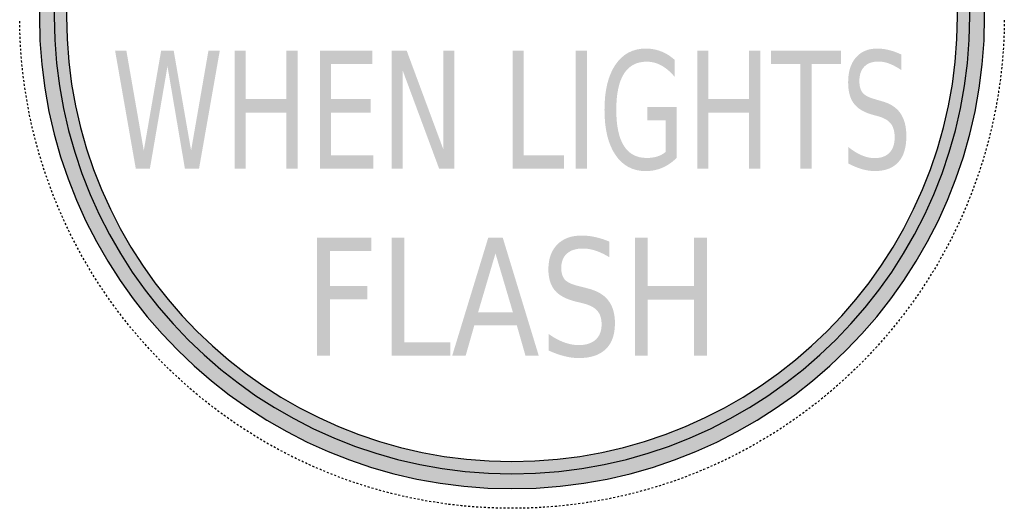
# Model space of a CAD drawing. Header units: inches. Extents: x -0.5 to 0.5, y -0.5 to 0.5.
# Tile 1 of 2: x -0.5 to 0.5, y -0.5 to -0.003. Entities that reach past the tile are written whole.
import ezdxf

# ---------------------------------------------------------------- set-up
doc = ezdxf.new("R2010")
doc.units = ezdxf.units.IN
doc.header["$MEASUREMENT"] = 0

msp = doc.modelspace()

# ---------------------------------------------------------------- hatches: boundary and pattern name
h = msp.add_hatch(color=7)
edge = h.paths.add_edge_path()
edge.add_spline(control_points=[(0.48, 0), (0.48, -0.2651), (0.2651, -0.48), (0, -0.48), (-0.2651, -0.48), (-0.48, -0.2651), (-0.48, 0), (-0.48, 0.2651), (-0.2651, 0.48), (0, 0.48), (0.2651, 0.48), (0.48, 0.2651), (0.48, 0)], knot_values=[0, 0, 0, 0, 1, 1, 1, 2, 2, 2, 3, 3, 3, 4, 4, 4, 4], degree=3, periodic=0)
edge = h.paths.add_edge_path(flags=0)
edge.add_spline(control_points=[(0.4525, 0), (0.4525, -0.24991), (0.24991, -0.4525), (0, -0.4525), (-0.24991, -0.4525), (-0.4525, -0.24991), (-0.4525, 0), (-0.4525, 0.24991), (-0.24991, 0.4525), (0, 0.4525), (0.24991, 0.4525), (0.4525, 0.24991), (0.4525, 0)], knot_values=[0, 0, 0, 0, 1, 1, 1, 2, 2, 2, 3, 3, 3, 4, 4, 4, 4], degree=3, periodic=0)
h = msp.add_hatch(color=7)
edge = h.paths.add_edge_path()
edge.add_spline(control_points=[(-0.465, 0), (-0.465, -0.25681), (-0.25681, -0.465), (0, -0.465), (0.25681, -0.465), (0.465, -0.25681), (0.465, 0), (0.465, 0.25681), (0.25681, 0.465), (0, 0.465), (-0.25681, 0.465), (-0.465, 0.25681), (-0.465, 0)], knot_values=[0, 0, 0, 0, 1, 1, 1, 2, 2, 2, 3, 3, 3, 4, 4, 4, 4], degree=3, periodic=0)
edge = h.paths.add_edge_path(flags=0)
edge.add_spline(control_points=[(0.4525, 0), (0.4525, -0.24991), (0.24991, -0.4525), (0, -0.4525), (-0.24991, -0.4525), (-0.4525, -0.24991), (-0.4525, 0), (-0.4525, 0.24991), (-0.24991, 0.4525), (0, 0.4525), (0.24991, 0.4525), (0.4525, 0.24991), (0.4525, 0)], knot_values=[0, 0, 0, 0, 1, 1, 1, 2, 2, 2, 3, 3, 3, 4, 4, 4, 4], degree=3, periodic=0)
for points in [[(-0.40309, -0.035), (-0.39162, -0.035), (-0.37395, -0.13643), (-0.35634, -0.035), (-0.34357, -0.035), (-0.3259, -0.13643), (-0.30829, -0.035), (-0.29676, -0.035), (-0.31785, -0.155), (-0.33215, -0.155), (-0.34987, -0.05083), (-0.36776, -0.155), (-0.38205, -0.155), (-0.40309, -0.035)], [(-0.28168, -0.035), (-0.27031, -0.035), (-0.27031, -0.08419), (-0.22902, -0.08419), (-0.22902, -0.035), (-0.21765, -0.035), (-0.21765, -0.155), (-0.22902, -0.155), (-0.22902, -0.09785), (-0.27031, -0.09785), (-0.27031, -0.155), (-0.28168, -0.155), (-0.28168, -0.035)], [(-0.19503, -0.035), (-0.14192, -0.035), (-0.14192, -0.04866), (-0.18367, -0.04866), (-0.18367, -0.08419), (-0.14367, -0.08419), (-0.14367, -0.09785), (-0.18367, -0.09785), (-0.18367, -0.14134), (-0.14091, -0.14134), (-0.14091, -0.155), (-0.19503, -0.155), (-0.19503, -0.035)], [(-0.12223, -0.035), (-0.10693, -0.035), (-0.06968, -0.13539), (-0.06968, -0.035), (-0.05865, -0.035), (-0.05865, -0.155), (-0.07396, -0.155), (-0.1112, -0.05461), (-0.1112, -0.155), (-0.12223, -0.155), (-0.12223, -0.035)], [(0.00059, -0.035), (0.01196, -0.035), (0.01196, -0.14134), (0.05286, -0.14134), (0.05286, -0.155), (0.00059, -0.155), (0.00059, -0.035)], [(0.06479, -0.035), (0.07615, -0.035), (0.07615, -0.155), (0.06479, -0.155), (0.06479, -0.035)], [(0.18806, -0.035), (0.19942, -0.035), (0.19942, -0.08419), (0.24072, -0.08419), (0.24072, -0.035), (0.25208, -0.035), (0.25208, -0.155), (0.24072, -0.155), (0.24072, -0.09785), (0.19942, -0.09785), (0.19942, -0.155), (0.18806, -0.155), (0.18806, -0.035)], [(0.26306, -0.035), (0.33412, -0.035), (0.33412, -0.04866), (0.3043, -0.04866), (0.3043, -0.155), (0.29288, -0.155), (0.29288, -0.04866), (0.26306, -0.04866), (0.26306, -0.035)], [(-0.19798, -0.225), (-0.14281, -0.225), (-0.14281, -0.23866), (-0.18499, -0.23866), (-0.18499, -0.27403), (-0.14693, -0.27403), (-0.14693, -0.28769), (-0.18499, -0.28769), (-0.18499, -0.345), (-0.19798, -0.345), (-0.19798, -0.225)], [(-0.12223, -0.225), (-0.10925, -0.225), (-0.10925, -0.33134), (-0.0625, -0.33134), (-0.0625, -0.345), (-0.12223, -0.345), (-0.12223, -0.225)], [(0.12481, -0.225), (0.1378, -0.225), (0.1378, -0.27419), (0.18499, -0.27419), (0.18499, -0.225), (0.19798, -0.225), (0.19798, -0.345), (0.18499, -0.345), (0.18499, -0.28785), (0.1378, -0.28785), (0.1378, -0.345), (0.12481, -0.345), (0.12481, -0.225)]]:
    msp.add_hatch(color=7).paths.add_polyline_path(points)
h = msp.add_hatch(color=7)
edge = h.paths.add_edge_path()
edge.add_line((0.15604, -0.13788), (0.15604, -0.10565))
edge.add_line((0.15604, -0.10565), (0.13748, -0.10565))
edge.add_line((0.13748, -0.10565), (0.13748, -0.09231))
edge.add_line((0.13748, -0.09231), (0.1673, -0.09231))
edge.add_line((0.1673, -0.09231), (0.1673, -0.14383))
edge.add_spline(control_points=[(0.1673, -0.14383), (0.16291, -0.14827), (0.15807, -0.15164), (0.15278, -0.15391), (0.14749, -0.15619), (0.14185, -0.15733), (0.13585, -0.15733), (0.12272, -0.15733), (0.11245, -0.15185), (0.10504, -0.14089), (0.09763, -0.12994), (0.09393, -0.11468), (0.09393, -0.09512), (0.09393, -0.07551), (0.09763, -0.06022), (0.10504, -0.04927), (0.11245, -0.03831), (0.12272, -0.03283), (0.13585, -0.03283), (0.14132, -0.03283), (0.14653, -0.03379), (0.15146, -0.03572), (0.15639, -0.03765), (0.16094, -0.04049), (0.1651, -0.04424)], knot_values=[0, 0, 0, 0, 1, 1, 1, 2, 2, 2, 3, 3, 3, 4, 4, 4, 5, 5, 5, 6, 6, 6, 7, 7, 7, 8, 8, 8, 8], degree=3, periodic=0)
edge.add_line((0.1651, -0.04424), (0.1651, -0.06152))
edge.add_spline(control_points=[(0.1651, -0.06152), (0.1609, -0.05643), (0.15644, -0.0526), (0.15171, -0.05003), (0.14699, -0.04746), (0.14202, -0.04617), (0.1368, -0.04617), (0.12653, -0.04617), (0.11881, -0.05027), (0.11365, -0.05847), (0.10849, -0.06667), (0.10591, -0.07888), (0.10591, -0.09512), (0.10591, -0.1113), (0.10849, -0.12349), (0.11365, -0.13169), (0.11881, -0.13989), (0.12653, -0.14399), (0.1368, -0.14399), (0.14082, -0.14399), (0.1444, -0.14349), (0.14755, -0.1425), (0.1507, -0.14151), (0.15353, -0.13997), (0.15604, -0.13788)], knot_values=[0, 0, 0, 0, 1, 1, 1, 2, 2, 2, 3, 3, 3, 4, 4, 4, 5, 5, 5, 6, 6, 6, 7, 7, 7, 8, 8, 8, 8], degree=3, periodic=0)
h = msp.add_hatch(color=7)
edge = h.paths.add_edge_path()
edge.add_line((0.39544, -0.03894), (0.39544, -0.05477))
edge.add_spline(control_points=[(0.39544, -0.05477), (0.39113, -0.05182), (0.38706, -0.04963), (0.38323, -0.04818), (0.37941, -0.04673), (0.37571, -0.04601), (0.37215, -0.04601), (0.36596, -0.04601), (0.36119, -0.04773), (0.35783, -0.05115), (0.35447, -0.05458), (0.35279, -0.05946), (0.35279, -0.06578), (0.35279, -0.07109), (0.35391, -0.07509), (0.35614, -0.0778), (0.35837, -0.08051), (0.3626, -0.08269), (0.36883, -0.08435)], knot_values=[0, 0, 0, 0, 1, 1, 1, 2, 2, 2, 3, 3, 3, 4, 4, 4, 5, 5, 5, 6, 6, 6, 6], degree=3, periodic=0)
edge.add_line((0.36883, -0.08435), (0.37569, -0.08636))
edge.add_spline(control_points=[(0.37569, -0.08636), (0.38417, -0.08866), (0.39042, -0.09272), (0.39446, -0.09854), (0.39849, -0.10435), (0.40051, -0.11213), (0.40051, -0.12188), (0.40051, -0.13351), (0.39778, -0.14233), (0.39232, -0.14833), (0.38686, -0.15433), (0.37886, -0.15733), (0.36832, -0.15733), (0.36435, -0.15733), (0.36012, -0.15669), (0.35564, -0.1554), (0.35115, -0.15412), (0.34651, -0.15221), (0.34171, -0.14969)], knot_values=[0, 0, 0, 0, 1, 1, 1, 2, 2, 2, 3, 3, 3, 4, 4, 4, 5, 5, 5, 6, 6, 6, 6], degree=3, periodic=0)
edge.add_line((0.34171, -0.14969), (0.34171, -0.13298))
edge.add_spline(control_points=[(0.34171, -0.13298), (0.34632, -0.13667), (0.35084, -0.13946), (0.35527, -0.14134), (0.3597, -0.14321), (0.36405, -0.14415), (0.36832, -0.14415), (0.37481, -0.14415), (0.37982, -0.14233), (0.38335, -0.13868), (0.38687, -0.13504), (0.38863, -0.12984), (0.38863, -0.12309), (0.38863, -0.1172), (0.38737, -0.11259), (0.38484, -0.10927), (0.3823, -0.10594), (0.37815, -0.10345), (0.37237, -0.10179)], knot_values=[0, 0, 0, 0, 1, 1, 1, 2, 2, 2, 3, 3, 3, 4, 4, 4, 5, 5, 5, 6, 6, 6, 6], degree=3, periodic=0)
edge.add_line((0.37237, -0.10179), (0.36545, -0.09986))
edge.add_spline(control_points=[(0.36545, -0.09986), (0.35698, -0.09745), (0.35084, -0.09367), (0.34706, -0.08853), (0.34327, -0.08339), (0.34137, -0.07623), (0.34137, -0.06707), (0.34137, -0.05646), (0.34399, -0.0481), (0.34922, -0.04199), (0.35445, -0.03588), (0.36167, -0.03283), (0.37085, -0.03283), (0.37479, -0.03283), (0.37881, -0.03334), (0.3829, -0.03436), (0.38698, -0.03537), (0.39117, -0.0369), (0.39544, -0.03894)], knot_values=[0, 0, 0, 0, 1, 1, 1, 2, 2, 2, 3, 3, 3, 4, 4, 4, 5, 5, 5, 6, 6, 6, 6], degree=3, periodic=0)
h = msp.add_hatch(color=7)
h.paths.add_polyline_path([(-0.02411, -0.225), (-0.00939, -0.225), (0.0272, -0.345), (0.0137, -0.345), (0.00495, -0.31422), (-0.03832, -0.31422), (-0.04707, -0.345), (-0.06076, -0.345), (-0.02411, -0.225)])
h.paths.add_polyline_path([(-0.01678, -0.24099), (-0.0344, -0.30071), (0.0009, -0.30071), (-0.01678, -0.24099)], flags=0)
h = msp.add_hatch(color=7)
edge = h.paths.add_edge_path()
edge.add_line((0.09877, -0.22894), (0.09877, -0.24477))
edge.add_spline(control_points=[(0.09877, -0.24477), (0.09384, -0.24182), (0.08918, -0.23963), (0.08481, -0.23818), (0.08044, -0.23673), (0.07622, -0.23601), (0.07215, -0.23601), (0.06507, -0.23601), (0.05962, -0.23773), (0.05578, -0.24115), (0.05194, -0.24458), (0.05003, -0.24946), (0.05003, -0.25578), (0.05003, -0.26109), (0.0513, -0.26509), (0.05385, -0.2678), (0.0564, -0.27051), (0.06124, -0.27269), (0.06835, -0.27435)], knot_values=[0, 0, 0, 0, 1, 1, 1, 2, 2, 2, 3, 3, 3, 4, 4, 4, 5, 5, 5, 6, 6, 6, 6], degree=3, periodic=0)
edge.add_line((0.06835, -0.27435), (0.0762, -0.27636))
edge.add_spline(control_points=[(0.0762, -0.27636), (0.08588, -0.27866), (0.09303, -0.28272), (0.09764, -0.28854), (0.10225, -0.29435), (0.10455, -0.30213), (0.10455, -0.31188), (0.10455, -0.32351), (0.10143, -0.33233), (0.0952, -0.33833), (0.08896, -0.34433), (0.07982, -0.34733), (0.06777, -0.34733), (0.06323, -0.34733), (0.0584, -0.34669), (0.05327, -0.3454), (0.04815, -0.34412), (0.04285, -0.34221), (0.03736, -0.33969)], knot_values=[0, 0, 0, 0, 1, 1, 1, 2, 2, 2, 3, 3, 3, 4, 4, 4, 5, 5, 5, 6, 6, 6, 6], degree=3, periodic=0)
edge.add_line((0.03736, -0.33969), (0.03736, -0.32298))
edge.add_spline(control_points=[(0.03736, -0.32298), (0.04263, -0.32667), (0.0478, -0.32946), (0.05285, -0.33134), (0.05791, -0.33321), (0.06289, -0.33415), (0.06777, -0.33415), (0.07519, -0.33415), (0.08091, -0.33233), (0.08494, -0.32868), (0.08897, -0.32504), (0.09098, -0.31984), (0.09098, -0.31309), (0.09098, -0.3072), (0.08954, -0.30259), (0.08664, -0.29927), (0.08375, -0.29594), (0.079, -0.29345), (0.0724, -0.29179)], knot_values=[0, 0, 0, 0, 1, 1, 1, 2, 2, 2, 3, 3, 3, 4, 4, 4, 5, 5, 5, 6, 6, 6, 6], degree=3, periodic=0)
edge.add_line((0.0724, -0.29179), (0.06449, -0.28986))
edge.add_spline(control_points=[(0.06449, -0.28986), (0.05481, -0.28745), (0.0478, -0.28367), (0.04347, -0.27853), (0.03914, -0.27339), (0.03697, -0.26623), (0.03697, -0.25707), (0.03697, -0.24646), (0.03996, -0.2381), (0.04594, -0.23199), (0.05192, -0.22588), (0.06016, -0.22283), (0.07067, -0.22283), (0.07517, -0.22283), (0.07975, -0.22334), (0.08443, -0.22436), (0.0891, -0.22537), (0.09388, -0.2269), (0.09877, -0.22894)], knot_values=[0, 0, 0, 0, 1, 1, 1, 2, 2, 2, 3, 3, 3, 4, 4, 4, 5, 5, 5, 6, 6, 6, 6], degree=3, periodic=0)

# ---------------------------------------------------------------- linework, layer by layer
at = {"color": 7}
for p, q in [((-0.49996, -0.00646), (-0.49997, -0.00498)), ((-0.49995, -0.00698), (-0.49996, -0.00646)), ((-0.49987, -0.01098), (-0.49991, -0.00898)), ((0.49993, -0.008), (0.49989, -0.01)), ((0.49998, -0.004), (0.49996, -0.006)), ((-0.49977, -0.01498), (-0.49983, -0.01298)), ((-0.49964, -0.01898), (-0.49971, -0.01698)), ((0.4996, -0.01999), (0.49952, -0.02199)), ((0.49974, -0.016), (0.49968, -0.018)), ((0.49984, -0.0129), (0.4998, -0.014)), ((0.49985, -0.012), (0.49984, -0.0129)), ((-0.49947, -0.02297), (-0.49956, -0.02098)), ((-0.49935, -0.02573), (-0.49938, -0.02497)), ((-0.49928, -0.02697), (-0.49935, -0.02573)), ((-0.49905, -0.03096), (-0.49916, -0.02897)), ((0.49922, -0.02799), (0.49911, -0.02998)), ((0.49935, -0.02573), (0.49933, -0.02599)), ((0.49943, -0.02399), (0.49935, -0.02573)), ((-0.49879, -0.03495), (-0.49893, -0.03296)), ((-0.49854, -0.03847), (-0.49865, -0.03695)), ((-0.4985, -0.03894), (-0.49854, -0.03847)), ((0.49842, -0.03996), (0.49826, -0.04195)), ((0.49872, -0.03597), (0.49858, -0.03796)), ((0.49899, -0.03211), (0.49886, -0.03397)), ((0.49899, -0.03198), (0.49899, -0.03211)), ((-0.49817, -0.04293), (-0.49834, -0.04094)), ((-0.49782, -0.04692), (-0.49801, -0.04492)), ((-0.49744, -0.0509), (-0.49763, -0.04891)), ((0.49772, -0.04793), (0.49753, -0.04992)), ((0.49802, -0.04481), (0.49791, -0.04594)), ((0.49809, -0.04394), (0.49802, -0.04481)), ((-0.49701, -0.05487), (-0.49723, -0.05289)), ((-0.49674, -0.05741), (-0.4968, -0.05686)), ((-0.49657, -0.05885), (-0.49674, -0.05741)), ((0.49644, -0.05986), (0.4962, -0.06184)), ((0.49674, -0.05741), (0.49668, -0.05787)), ((0.4969, -0.05589), (0.49674, -0.05741)), ((0.49733, -0.05191), (0.49712, -0.0539)), ((-0.49609, -0.06282), (-0.49633, -0.06083)), ((-0.49557, -0.06679), (-0.49583, -0.0648)), ((-0.49515, -0.06993), (-0.4953, -0.06877)), ((-0.49503, -0.07075), (-0.49515, -0.06993)), ((0.49543, -0.06779), (0.49517, -0.06978)), ((0.49596, -0.06383), (0.4957, -0.06581)), ((-0.49445, -0.07471), (-0.49474, -0.07273)), ((-0.49382, -0.07866), (-0.49415, -0.07669)), ((0.49366, -0.07966), (0.49333, -0.08163)), ((0.49424, -0.07614), (0.49398, -0.07769)), ((0.4943, -0.07571), (0.49424, -0.07614)), ((0.49488, -0.07176), (0.49459, -0.07373)), ((-0.49317, -0.0826), (-0.4935, -0.08063)), ((-0.49251, -0.08655), (-0.49284, -0.08458)), ((-0.49181, -0.09049), (-0.49219, -0.08852)), ((0.49219, -0.08851), (0.492, -0.08952)), ((0.49235, -0.08755), (0.49219, -0.08851)), ((0.493, -0.08361), (0.49268, -0.08558)), ((-0.49106, -0.09442), (-0.49143, -0.09245)), ((-0.49031, -0.09834), (-0.49068, -0.09638)), ((0.49011, -0.09934), (0.48984, -0.10077)), ((0.49087, -0.09541), (0.49049, -0.09738)), ((0.49162, -0.09149), (0.49124, -0.09345)), ((-0.48984, -0.10077), (-0.48993, -0.10031)), ((-0.48952, -0.10227), (-0.48984, -0.10077)), ((-0.48866, -0.10617), (-0.48909, -0.10422)), ((-0.48781, -0.11008), (-0.48824, -0.10813)), ((0.48845, -0.10717), (0.48802, -0.10912)), ((0.4893, -0.10326), (0.48887, -0.10521)), ((0.48984, -0.10077), (0.48972, -0.1013)), ((-0.4872, -0.11292), (-0.48739, -0.11204)), ((-0.48694, -0.11398), (-0.4872, -0.11292)), ((-0.48599, -0.11787), (-0.48646, -0.11593)), ((-0.48504, -0.12176), (-0.48551, -0.11981)), ((0.48575, -0.11886), (0.48527, -0.1208)), ((0.4867, -0.11497), (0.48622, -0.11692)), ((0.4872, -0.11292), (0.48717, -0.11303)), ((0.4876, -0.11108), (0.4872, -0.11292)), ((-0.48426, -0.12496), (-0.48457, -0.1237)), ((-0.48407, -0.12564), (-0.48426, -0.12496)), ((-0.48303, -0.1295), (-0.48355, -0.12757)), ((0.48381, -0.12662), (0.48329, -0.12855)), ((0.4848, -0.12274), (0.48432, -0.12469)), ((-0.48198, -0.13336), (-0.48251, -0.13143)), ((-0.48103, -0.13688), (-0.48146, -0.13529)), ((-0.48093, -0.13722), (-0.48103, -0.13688)), ((-0.47979, -0.14105), (-0.48036, -0.13914)), ((0.48064, -0.13819), (0.48007, -0.14011)), ((0.48172, -0.13434), (0.4812, -0.13627)), ((0.48276, -0.13048), (0.48224, -0.13241)), ((-0.47865, -0.14489), (-0.47922, -0.14297)), ((-0.47752, -0.14868), (-0.47808, -0.1468)), ((-0.47751, -0.14872), (-0.47752, -0.14868)), ((0.4772, -0.14969), (0.47658, -0.15159)), ((0.47836, -0.14586), (0.47779, -0.14778)), ((0.4795, -0.14203), (0.47893, -0.14394)), ((-0.47627, -0.15253), (-0.47689, -0.15062)), ((-0.47504, -0.15633), (-0.47566, -0.15443)), ((-0.4738, -0.16013), (-0.47442, -0.15823)), ((0.47473, -0.1573), (0.47411, -0.1592)), ((0.47596, -0.15349), (0.47534, -0.15539)), ((-0.47248, -0.16391), (-0.47314, -0.16202)), ((-0.47115, -0.16768), (-0.47182, -0.1658)), ((-0.46982, -0.17146), (-0.47049, -0.16957)), ((0.47081, -0.16864), (0.47015, -0.17053)), ((0.47214, -0.16487), (0.47148, -0.16675)), ((0.47347, -0.1611), (0.47281, -0.16298)), ((-0.46841, -0.1752), (-0.46912, -0.17333)), ((-0.46699, -0.17894), (-0.4677, -0.17707)), ((0.46663, -0.17989), (0.46592, -0.18176)), ((0.46805, -0.17615), (0.46734, -0.17802)), ((0.46947, -0.17241), (0.46876, -0.17428)), ((-0.46557, -0.18268), (-0.46628, -0.18081)), ((-0.46407, -0.18639), (-0.46483, -0.18453)), ((-0.46256, -0.19009), (-0.46332, -0.18824)), ((0.46369, -0.18733), (0.46293, -0.18918)), ((0.4652, -0.18362), (0.46445, -0.18547)), ((-0.46105, -0.19379), (-0.4618, -0.19194)), ((-0.45946, -0.19746), (-0.46027, -0.19563)), ((-0.45786, -0.20113), (-0.45866, -0.1993)), ((0.45906, -0.1984), (0.45826, -0.20023)), ((0.46066, -0.19473), (0.45986, -0.19656)), ((0.46218, -0.19103), (0.46142, -0.19288)), ((-0.45626, -0.20479), (-0.45706, -0.20296)), ((-0.45459, -0.20843), (-0.45544, -0.20662)), ((0.45416, -0.20935), (0.45331, -0.21116)), ((0.45583, -0.20577), (0.45501, -0.20754)), ((0.45585, -0.20572), (0.45583, -0.20577)), ((0.45745, -0.20206), (0.45665, -0.20389)), ((-0.4529, -0.21205), (-0.45374, -0.21024)), ((-0.4512, -0.21568), (-0.45205, -0.21387)), ((-0.44945, -0.21927), (-0.45034, -0.21748)), ((0.45069, -0.21677), (0.44989, -0.21839)), ((0.45077, -0.2166), (0.45069, -0.21677)), ((0.45247, -0.21297), (0.45162, -0.21479)), ((-0.44767, -0.22285), (-0.44856, -0.22106)), ((-0.44589, -0.22644), (-0.44678, -0.22465)), ((-0.44405, -0.22999), (-0.44499, -0.22822)), ((0.4453, -0.22763), (0.44451, -0.22912)), ((0.44544, -0.22735), (0.4453, -0.22763)), ((0.44722, -0.22376), (0.44633, -0.22556)), ((0.449, -0.22018), (0.44811, -0.22197)), ((-0.44219, -0.23353), (-0.44312, -0.23176)), ((-0.44032, -0.23706), (-0.44125, -0.2353)), ((-0.4384, -0.24057), (-0.43937, -0.23883)), ((0.43965, -0.23833), (0.43888, -0.23971)), ((0.43985, -0.23796), (0.43965, -0.23833)), ((0.44171, -0.23443), (0.44078, -0.23619)), ((0.44358, -0.23089), (0.44265, -0.23266)), ((-0.43645, -0.24406), (-0.43742, -0.24232)), ((-0.43449, -0.24756), (-0.43547, -0.24581)), ((-0.43249, -0.25102), (-0.43351, -0.2493)), ((0.43376, -0.24888), (0.43299, -0.25017)), ((0.434, -0.24844), (0.43376, -0.24888)), ((0.43595, -0.24495), (0.43498, -0.2467)), ((0.4379, -0.24146), (0.43693, -0.24321)), ((-0.43046, -0.25446), (-0.43147, -0.25274)), ((-0.42842, -0.2579), (-0.42944, -0.25618)), ((-0.42633, -0.26132), (-0.42739, -0.25962)), ((0.42761, -0.25927), (0.42686, -0.26048)), ((0.4279, -0.25878), (0.42761, -0.25927)), ((0.42994, -0.25534), (0.42892, -0.25706)), ((0.43197, -0.25189), (0.43096, -0.25361)), ((-0.42422, -0.26471), (-0.42527, -0.26301)), ((-0.4221, -0.2681), (-0.42316, -0.26641)), ((-0.41993, -0.27147), (-0.42103, -0.26979)), ((0.42123, -0.26949), (0.42047, -0.27064)), ((0.42156, -0.26897), (0.42123, -0.26949)), ((0.42368, -0.26557), (0.42262, -0.26727)), ((0.4258, -0.26218), (0.42474, -0.26388)), ((-0.41773, -0.27481), (-0.41883, -0.27314)), ((-0.41553, -0.27815), (-0.41663, -0.27648)), ((-0.41329, -0.28146), (-0.41443, -0.27981)), ((0.41461, -0.27955), (0.41385, -0.28065)), ((0.41498, -0.279), (0.41461, -0.27955)), ((0.41717, -0.27566), (0.41607, -0.27733)), ((0.41937, -0.27231), (0.41827, -0.27399)), ((-0.41101, -0.28475), (-0.41215, -0.2831)), ((-0.40873, -0.28803), (-0.40987, -0.28639)), ((-0.40641, -0.29129), (-0.40759, -0.28967)), ((0.40775, -0.28944), (0.40699, -0.29049)), ((0.40815, -0.28887), (0.40775, -0.28944)), ((0.41043, -0.28558), (0.40929, -0.28722)), ((0.41271, -0.28229), (0.41157, -0.28394)), ((-0.40405, -0.29452), (-0.40523, -0.2929)), ((-0.40169, -0.29775), (-0.40287, -0.29614)), ((-0.39929, -0.30095), (-0.40051, -0.29936)), ((0.40067, -0.29916), (0.39989, -0.30017)), ((0.40109, -0.29857), (0.40067, -0.29916)), ((0.40345, -0.29534), (0.40227, -0.29696)), ((0.40581, -0.29211), (0.40463, -0.29373)), ((-0.39686, -0.30413), (-0.39808, -0.30254)), ((-0.39442, -0.3073), (-0.39564, -0.30571)), ((-0.39195, -0.31044), (-0.3932, -0.30888)), ((0.39336, -0.30869), (0.39257, -0.30968)), ((0.39381, -0.30811), (0.39336, -0.30869)), ((0.39624, -0.30493), (0.39502, -0.30652)), ((0.39867, -0.30176), (0.39746, -0.30335)), ((-0.38944, -0.31356), (-0.39069, -0.312)), ((-0.38693, -0.31667), (-0.38819, -0.31511)), ((-0.38438, -0.31975), (-0.38567, -0.31823)), ((0.38582, -0.31805), (0.38502, -0.319)), ((0.38629, -0.31746), (0.38582, -0.31805)), ((0.3888, -0.31435), (0.38755, -0.31591)), ((0.39131, -0.31123), (0.39006, -0.31279)), ((-0.3818, -0.32281), (-0.38309, -0.32128)), ((-0.37922, -0.32586), (-0.38051, -0.32433)), ((-0.37659, -0.32888), (-0.37792, -0.32739)), ((0.37592, -0.32964), (0.37459, -0.33114)), ((0.37807, -0.32721), (0.37725, -0.32815)), ((0.37856, -0.32664), (0.37807, -0.32721)), ((0.38114, -0.32358), (0.37985, -0.32511)), ((0.38372, -0.32053), (0.38243, -0.32206)), ((-0.37394, -0.33187), (-0.37526, -0.33038)), ((-0.37128, -0.33487), (-0.37261, -0.33337)), ((-0.36859, -0.33782), (-0.36995, -0.33636)), ((-0.36586, -0.34075), (-0.36723, -0.33929)), ((0.3679, -0.33857), (0.36653, -0.34003)), ((0.37011, -0.33619), (0.36926, -0.3371)), ((0.37061, -0.33563), (0.37011, -0.33619)), ((0.37326, -0.33263), (0.37194, -0.33413)), ((-0.36314, -0.34368), (-0.3645, -0.34221)), ((-0.36037, -0.34657), (-0.36177, -0.34514)), ((-0.35758, -0.34943), (-0.35898, -0.348)), ((0.35966, -0.3473), (0.35827, -0.34873)), ((0.36193, -0.34497), (0.36106, -0.34586)), ((0.36245, -0.34442), (0.36193, -0.34497)), ((0.36517, -0.34149), (0.36381, -0.34296)), ((-0.35478, -0.35229), (-0.35618, -0.35086)), ((-0.35195, -0.35512), (-0.35338, -0.35372)), ((-0.34909, -0.35791), (-0.35052, -0.35651)), ((-0.34623, -0.36071), (-0.34766, -0.35931)), ((0.34836, -0.35862), (0.34693, -0.36002)), ((0.35123, -0.35583), (0.34979, -0.35722)), ((0.35355, -0.35355), (0.35266, -0.35443)), ((0.35407, -0.35302), (0.35355, -0.35355)), ((0.35687, -0.35016), (0.35547, -0.35159)), ((-0.34333, -0.36346), (-0.34479, -0.3621)), ((-0.3404, -0.36619), (-0.34187, -0.36482)), ((-0.33747, -0.36891), (-0.33894, -0.36755)), ((0.33673, -0.3696), (0.33619, -0.37011)), ((0.33966, -0.36688), (0.33819, -0.36824)), ((0.34259, -0.36415), (0.34112, -0.36552)), ((0.34497, -0.36193), (0.34405, -0.36279)), ((0.3455, -0.36142), (0.34497, -0.36193)), ((-0.33451, -0.3716), (-0.33601, -0.37027)), ((-0.33152, -0.37425), (-0.33301, -0.37293)), ((-0.32853, -0.37691), (-0.33002, -0.37558)), ((-0.3255, -0.37952), (-0.32703, -0.37823)), ((0.32721, -0.37807), (0.32625, -0.37889)), ((0.32777, -0.37758), (0.32721, -0.37807)), ((0.33076, -0.37493), (0.32926, -0.37625)), ((0.33375, -0.37227), (0.33225, -0.3736)), ((0.33619, -0.37011), (0.33525, -0.37095)), ((-0.32244, -0.3821), (-0.32397, -0.38081)), ((-0.31939, -0.38469), (-0.32092, -0.3834)), ((-0.3163, -0.38723), (-0.31786, -0.38597)), ((-0.31319, -0.38974), (-0.31474, -0.38848)), ((0.31551, -0.38787), (0.31395, -0.38912)), ((0.31805, -0.38582), (0.31707, -0.38661)), ((0.31861, -0.38534), (0.31805, -0.38582)), ((0.32167, -0.38276), (0.32014, -0.38405)), ((0.32472, -0.38018), (0.3232, -0.38147)), ((-0.31007, -0.39225), (-0.31163, -0.39099)), ((-0.30692, -0.39471), (-0.30851, -0.3935)), ((-0.30375, -0.39715), (-0.30534, -0.39593)), ((-0.30057, -0.39958), (-0.30216, -0.39836)), ((0.30294, -0.39777), (0.30136, -0.39898)), ((0.30612, -0.39533), (0.30453, -0.39655)), ((0.30869, -0.39336), (0.3077, -0.39412)), ((0.30928, -0.39288), (0.30869, -0.39336)), ((0.3124, -0.39038), (0.31084, -0.39163)), ((-0.29737, -0.40197), (-0.29898, -0.40079)), ((-0.29414, -0.40433), (-0.29575, -0.40315)), ((-0.2909, -0.40669), (-0.29252, -0.40551)), ((-0.28764, -0.409), (-0.28929, -0.40786)), ((0.28681, -0.40958), (0.28516, -0.41072)), ((0.28944, -0.40775), (0.28845, -0.40844)), ((0.29008, -0.40729), (0.28944, -0.40775)), ((0.29332, -0.40493), (0.2917, -0.40611)), ((0.29655, -0.40257), (0.29493, -0.40375)), ((0.29916, -0.40067), (0.29816, -0.40139)), ((0.29977, -0.4002), (0.29916, -0.40067)), ((-0.28435, -0.41128), (-0.286, -0.41014)), ((-0.28107, -0.41356), (-0.28271, -0.41242)), ((-0.27775, -0.41579), (-0.27942, -0.41469)), ((-0.27441, -0.41799), (-0.27608, -0.41689)), ((-0.27107, -0.42019), (-0.27274, -0.41909)), ((0.27356, -0.41855), (0.27189, -0.41965)), ((0.2769, -0.41635), (0.27523, -0.41745)), ((0.27956, -0.41461), (0.27857, -0.41525)), ((0.28023, -0.41414), (0.27956, -0.41461)), ((0.28352, -0.41186), (0.28188, -0.413)), ((-0.2677, -0.42235), (-0.2694, -0.42129)), ((-0.26431, -0.42447), (-0.266, -0.42341)), ((-0.26091, -0.42659), (-0.26261, -0.42553)), ((-0.25749, -0.42866), (-0.25922, -0.42764)), ((-0.25405, -0.4307), (-0.25577, -0.42968)), ((0.25662, -0.42918), (0.2549, -0.4302)), ((0.25927, -0.42761), (0.25834, -0.42816)), ((0.26005, -0.42712), (0.25927, -0.42761)), ((0.26345, -0.42501), (0.26175, -0.42606)), ((0.26684, -0.42289), (0.26514, -0.42395)), ((0.2695, -0.42123), (0.26853, -0.42183)), ((0.27022, -0.42075), (0.2695, -0.42123)), ((-0.25061, -0.43273), (-0.25233, -0.43171)), ((-0.24888, -0.43376), (-0.24889, -0.43375)), ((-0.24714, -0.43473), (-0.24888, -0.43376)), ((-0.24365, -0.43668), (-0.2454, -0.4357)), ((-0.24016, -0.43863), (-0.2419, -0.43765)), ((-0.23833, -0.43965), (-0.23841, -0.43961)), ((-0.23664, -0.44054), (-0.23833, -0.43965)), ((0.23833, -0.43965), (0.23751, -0.44008)), ((0.23927, -0.43913), (0.23833, -0.43965)), ((0.24276, -0.43717), (0.24102, -0.43815)), ((0.24625, -0.43522), (0.24451, -0.4362)), ((0.24888, -0.43376), (0.248, -0.43425)), ((0.24973, -0.43325), (0.24888, -0.43376)), ((0.25318, -0.43121), (0.25146, -0.43223)), ((-0.23311, -0.44241), (-0.23488, -0.44147)), ((-0.22957, -0.44427), (-0.23134, -0.44334)), ((-0.22763, -0.4453), (-0.2278, -0.44521)), ((-0.22601, -0.4461), (-0.22763, -0.4453)), ((-0.22243, -0.44788), (-0.22422, -0.44699)), ((-0.21885, -0.44966), (-0.22064, -0.44877)), ((0.22152, -0.44833), (0.21973, -0.44922)), ((0.2251, -0.44655), (0.22331, -0.44744)), ((0.22763, -0.4453), (0.22689, -0.44566)), ((0.22867, -0.44475), (0.22763, -0.4453)), ((0.23221, -0.44288), (0.23044, -0.44382)), ((0.23575, -0.44102), (0.23398, -0.44195)), ((-0.21677, -0.45069), (-0.21706, -0.45055)), ((-0.21525, -0.45141), (-0.21677, -0.45069)), ((-0.21162, -0.4531), (-0.21344, -0.45225)), ((-0.208, -0.45479), (-0.20981, -0.45394)), ((-0.20577, -0.45583), (-0.20619, -0.45564)), ((-0.20436, -0.45645), (-0.20577, -0.45583)), ((-0.20069, -0.45805), (-0.20253, -0.45725)), ((-0.19703, -0.45965), (-0.19886, -0.45885)), ((0.19976, -0.45846), (0.19793, -0.45926)), ((0.20343, -0.45686), (0.2016, -0.45766)), ((0.20577, -0.45583), (0.20526, -0.45605)), ((0.20708, -0.45522), (0.20577, -0.45583)), ((0.2107, -0.45353), (0.20889, -0.45437)), ((0.21433, -0.45184), (0.21251, -0.45268)), ((0.21677, -0.45069), (0.21614, -0.45099)), ((0.21794, -0.45011), (0.21677, -0.45069)), ((-0.19462, -0.46071), (-0.1952, -0.46046)), ((-0.19335, -0.46123), (-0.19462, -0.46071)), ((-0.18965, -0.46274), (-0.1915, -0.46198)), ((-0.18595, -0.46425), (-0.1878, -0.4635)), ((-0.18334, -0.46532), (-0.18409, -0.46501)), ((-0.18223, -0.46574), (-0.18334, -0.46532)), ((-0.17849, -0.46716), (-0.18036, -0.46645)), ((-0.17475, -0.46858), (-0.17662, -0.46787)), ((-0.17192, -0.46966), (-0.17288, -0.46929)), ((-0.17101, -0.46998), (-0.17192, -0.46966)), ((0.1738, -0.46894), (0.17194, -0.46965)), ((0.17754, -0.46752), (0.17567, -0.46823)), ((0.18128, -0.4661), (0.17941, -0.46681)), ((0.18334, -0.46532), (0.18315, -0.46539)), ((0.18501, -0.46464), (0.18334, -0.46532)), ((0.18871, -0.46312), (0.18686, -0.46388)), ((0.19241, -0.46161), (0.19056, -0.46237)), ((0.19462, -0.46071), (0.19426, -0.46085)), ((0.1961, -0.46006), (0.19462, -0.46071)), ((-0.16723, -0.47131), (-0.16912, -0.47064)), ((-0.16346, -0.47264), (-0.16535, -0.47197)), ((-0.16036, -0.47373), (-0.16158, -0.4733)), ((-0.15968, -0.47395), (-0.16036, -0.47373)), ((-0.15588, -0.47518), (-0.15778, -0.47457)), ((-0.15207, -0.47642), (-0.15398, -0.4758)), ((-0.14868, -0.47752), (-0.15017, -0.47704)), ((-0.14827, -0.47764), (-0.14868, -0.47752)), ((-0.14443, -0.47879), (-0.14635, -0.47822)), ((-0.1406, -0.47993), (-0.14252, -0.47936)), ((0.14346, -0.47908), (0.14154, -0.47965)), ((0.14729, -0.47793), (0.14538, -0.4785)), ((0.15111, -0.47673), (0.14921, -0.47735)), ((0.15491, -0.4755), (0.15301, -0.47612)), ((0.15872, -0.47426), (0.15681, -0.47488)), ((0.1625, -0.47298), (0.16062, -0.47364)), ((0.16628, -0.47165), (0.16439, -0.47231)), ((0.17005, -0.47032), (0.16816, -0.47098)), ((-0.13688, -0.48103), (-0.13868, -0.4805)), ((-0.13676, -0.48106), (-0.13688, -0.48103)), ((-0.1329, -0.48211), (-0.13483, -0.48159)), ((-0.12904, -0.48315), (-0.13097, -0.48263)), ((-0.12518, -0.4842), (-0.12711, -0.48368)), ((-0.1213, -0.48515), (-0.12324, -0.48468)), ((-0.11741, -0.4861), (-0.11935, -0.48563)), ((-0.11352, -0.48705), (-0.11547, -0.48657)), ((-0.10962, -0.48791), (-0.11157, -0.48749)), ((-0.10571, -0.48877), (-0.10766, -0.48834)), ((-0.1018, -0.48962), (-0.10376, -0.48919)), ((0.10077, -0.48984), (0.09885, -0.49021)), ((0.10081, -0.48983), (0.10077, -0.48984)), ((0.10472, -0.48898), (0.10276, -0.48941)), ((0.10863, -0.48813), (0.10667, -0.48856)), ((0.11253, -0.48728), (0.11058, -0.48771)), ((0.11642, -0.48634), (0.11448, -0.48682)), ((0.12031, -0.48539), (0.11837, -0.48587)), ((0.12419, -0.48444), (0.12225, -0.48492)), ((0.12806, -0.48342), (0.12613, -0.48394)), ((0.13192, -0.48237), (0.12999, -0.4829)), ((0.13578, -0.48133), (0.13385, -0.48185)), ((0.13962, -0.48022), (0.13771, -0.48079)), ((-0.09788, -0.49039), (-0.09984, -0.49002)), ((-0.09395, -0.49115), (-0.09591, -0.49077)), ((-0.09002, -0.4919), (-0.09199, -0.49152)), ((-0.08608, -0.49259), (-0.08806, -0.49227)), ((-0.08214, -0.49325), (-0.08411, -0.49292)), ((-0.07819, -0.4939), (-0.08016, -0.49357)), ((-0.07614, -0.49424), (-0.07622, -0.49423)), ((-0.07424, -0.49452), (-0.07614, -0.49424)), ((-0.07028, -0.4951), (-0.07226, -0.49481)), ((-0.06632, -0.49563), (-0.0683, -0.49537)), ((-0.06368, -0.49598), (-0.06433, -0.4959)), ((-0.06235, -0.49614), (-0.06368, -0.49598)), ((-0.05838, -0.49662), (-0.06036, -0.49638)), ((-0.0544, -0.49706), (-0.05639, -0.49685)), ((-0.05112, -0.49742), (-0.05241, -0.49728)), ((-0.05042, -0.49748), (-0.05112, -0.49742)), ((-0.04644, -0.49786), (-0.04843, -0.49767)), ((-0.04246, -0.49821), (-0.04445, -0.49805)), ((-0.03847, -0.49854), (-0.04046, -0.49838)), ((-0.03448, -0.49882), (-0.03648, -0.49868)), ((-0.03211, -0.49898), (-0.03249, -0.49896)), ((-0.03049, -0.49908), (-0.03211, -0.49898)), ((-0.0265, -0.49931), (-0.02849, -0.49919)), ((-0.0225, -0.49949), (-0.0245, -0.4994)), ((-0.01933, -0.49963), (-0.0205, -0.49958)), ((-0.0185, -0.49966), (-0.01933, -0.49963)), ((-0.01451, -0.49979), (-0.0165, -0.49972)), ((-0.01051, -0.49988), (-0.01251, -0.49984)), ((-0.00651, -0.49996), (-0.00851, -0.49992)), ((-0.00251, -0.49998), (-0.00451, -0.49997)), ((0.00549, -0.49996), (0.00349, -0.49998)), ((0.00949, -0.4999), (0.00749, -0.49994)), ((0.01291, -0.49984), (0.01149, -0.49986)), ((0.01349, -0.49982), (0.01291, -0.49984)), ((0.01749, -0.49969), (0.01549, -0.49975)), ((0.02149, -0.49954), (0.01949, -0.49963)), ((0.02548, -0.49936), (0.02348, -0.49945)), ((0.02948, -0.49914), (0.02748, -0.49925)), ((0.03211, -0.49898), (0.03147, -0.49902)), ((0.03347, -0.49889), (0.03211, -0.49898)), ((0.03746, -0.49861), (0.03546, -0.49875)), ((0.04145, -0.4983), (0.03945, -0.49846)), ((0.04481, -0.49802), (0.04344, -0.49813)), ((0.04543, -0.49796), (0.04481, -0.49802)), ((0.04941, -0.49758), (0.04742, -0.49777)), ((0.05339, -0.49717), (0.0514, -0.49739)), ((0.05737, -0.49674), (0.05538, -0.49696)), ((0.06134, -0.49627), (0.05935, -0.4965)), ((0.06368, -0.49598), (0.06333, -0.49603)), ((0.06531, -0.49577), (0.06368, -0.49598)), ((0.06927, -0.49524), (0.06729, -0.4955)), ((0.07323, -0.49466), (0.07125, -0.49495)), ((0.07615, -0.49424), (0.07521, -0.49438)), ((0.07719, -0.49407), (0.07615, -0.49424)), ((0.08113, -0.49341), (0.07916, -0.49374)), ((0.08508, -0.49276), (0.08311, -0.49308)), ((0.08851, -0.49219), (0.08705, -0.49243)), ((0.08902, -0.49209), (0.08851, -0.49219)), ((0.09295, -0.49134), (0.09099, -0.49171)), ((0.09688, -0.49059), (0.09492, -0.49096)), ((0, -0.5), (-0.00051, -0.5)), ((0.00149, -0.49999), (0, -0.5))]:
    msp.add_line(p, q, dxfattribs=at)
for points in [[(0.48, 0), (0.48, -0.2651), (0.2651, -0.48), (0, -0.48), (-0.2651, -0.48), (-0.48, -0.2651), (-0.48, 0), (-0.48, 0.2651), (-0.2651, 0.48), (0, 0.48), (0.2651, 0.48), (0.48, 0.2651), (0.48, 0)], [(0.465, 0), (0.465, -0.25681), (0.25681, -0.465), (0, -0.465), (-0.25681, -0.465), (-0.465, -0.25681), (-0.465, 0), (-0.465, 0.25681), (-0.25681, 0.465), (0, 0.465), (0.25681, 0.465), (0.465, 0.25681), (0.465, 0)], [(0.4525, 0), (0.4525, -0.24991), (0.24991, -0.4525), (0, -0.4525), (-0.24991, -0.4525), (-0.4525, -0.24991), (-0.4525, 0), (-0.4525, 0.24991), (-0.24991, 0.4525), (0, 0.4525), (0.24991, 0.4525), (0.4525, 0.24991), (0.4525, 0)]]:
    msp.add_open_spline(points, degree=3, knots=[0, 0, 0, 0, 1, 1, 1, 2, 2, 2, 3, 3, 3, 4, 4, 4, 4], dxfattribs=at)

doc.saveas('drawing.dxf')
